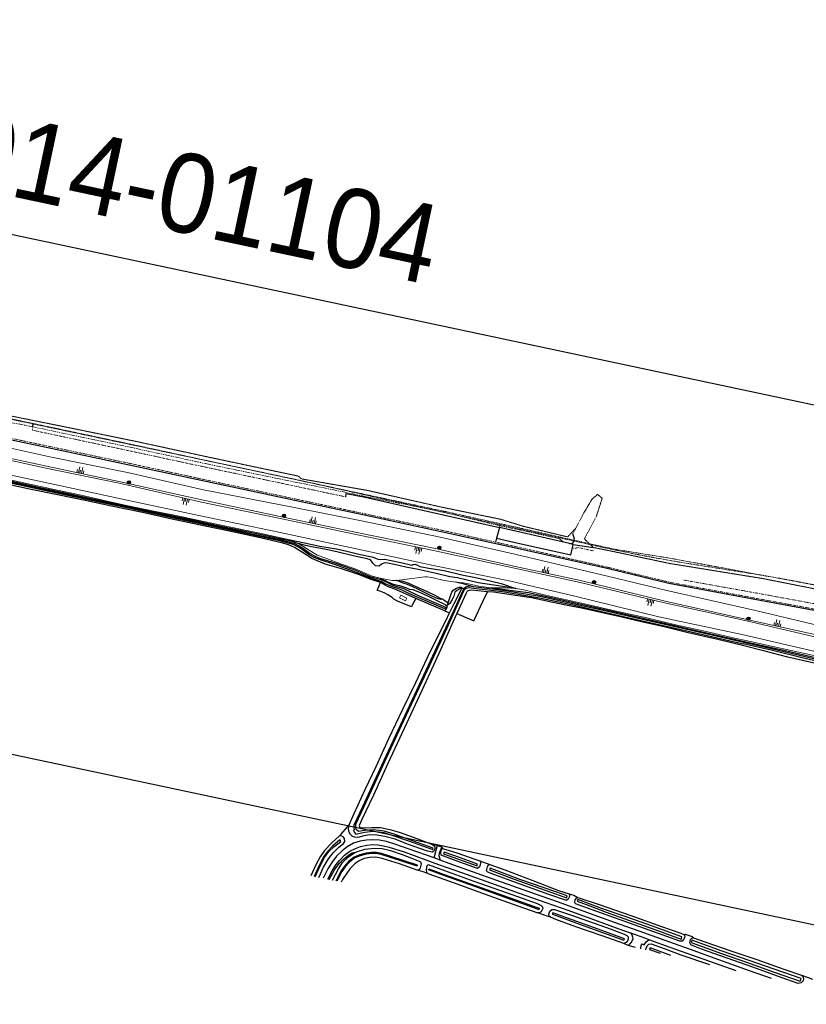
# Model space of a CAD drawing. Header units: metres. Extents: x 63969 to 66809, y 402115 to 403661.
# Tile 5 of 26: x 64942 to 65438, y 403040 to 403661. Entities that reach past the tile are written whole.
import ezdxf
from ezdxf.enums import TextEntityAlignment as Align

# ---------------------------------------------------------------- set-up
doc = ezdxf.new("R2010")
doc.units = ezdxf.units.M
for name, pattern in [('DOT', [0.25, 0, -0.25]), ('HIDDEN', [0.375, 0.25, -0.125]), ('PHANTOM2', [1.25, 0.625, -0.125, 0.125, -0.125, 0.125, -0.125])]:
    doc.linetypes.add(name, pattern=pattern)
doc.layers.get('0').update_dxf_attribs({"linetype": 'CONTINUOUS'})
for name, color, linetype, lineweight in [('BS-BEBOUWING', 253, 'CONTINUOUS', 0), ('BS-DIJKPAAL', 2, 'CONTINUOUS', 25), ('BS-KANT-KREUKELBERM', 35, 'PHANTOM2', 0), ('BS-KRUINLIJN', 253, 'CONTINUOUS', 0), ('BS-PERKOENRIJ', 203, 'DOT', 5), ('BS-RASTER', 253, 'RASTER', 0), ('BS-SYMBOOL-TALUD', 253, 'CONTINUOUS', 0), ('BS-TEENLIJN', 253, 'CONTINUOUS', 0), ('BS-TEENSCHOT-GECONSTRUEERD', 11, 'HIDDEN', 13), ('BS-TEENSCHOT-INGEMETEN', 11, 'HIDDEN', 13), ('BS-TUSSENBERM', 253, 'CONTINUOUS', 0), ('BS-ZANDLIJN', 2, 'HIDDEN', 20), ('TL-3.5mm Tekst', 3, 'CONTINUOUS', 35)]:
    doc.layers.add(name, color=color, linetype=linetype, lineweight=lineweight)
for name, color, linetype in [('BS-BINNENKRUINLIJN-KPN', 253, 'CONTINUOUS'), ('BS-BINNENTEENLIJN-KPN', 253, 'CONTINUOUS'), ('BS-INSTEEK-SLOOT-KPN', 253, 'CONTINUOUS'), ('BS-OVERIG-KPN', 253, 'CONTINUOUS'), ('BS-SCHEIDINGSL-TALUDBEKL-NTZ', 253, 'CONTINUOUS'), ('BS-SCHEIDINGSLIJN-TALUDBEKLEDING', 253, 'CONTINUOUS'), ('BS-STORTSTEENLIJN', 255, 'CONTINUOUS'), ('BS-VLAKAFSLUITING', 253, 'CONTINUOUS'), ('BS-WATERLIJN-KPN', 253, 'CONTINUOUS')]:
    doc.layers.add(name, color=color, linetype=linetype)
doc.layers.add('TO-Viewport', color=152, linetype='CONTINUOUS', plot=False)
doc.styles.add('StagCAD', font='StagCAD.ttf')
doc.linetypes.add('RASTER', pattern='A,3,-2,[200,RASTER,S=0.75,R=0,X=0,Y=0],-2,3', length=10)

# ---------------------------------------------------------------- blocks, each defined once
blk = doc.blocks.new('S03')
at = {"color": 0}
for p, q in [((-2.01, 0), (-2.01, -2.01)), ((-1, 0), (-1, -4.01)), ((0, 0), (0, -2.01)), ((1, 0), (1, -4.01)), ((2.01, 0), (2.01, -2.01))]:
    blk.add_line(p, q, dxfattribs=at)
blk = doc.blocks.new('S04')
at = {"color": 0}
for p, q in [((-2.01, 0), (-2.01, 2.01)), ((-1, 0), (-1, 4.01)), ((0, 0), (0, 2.01)), ((1, 0), (1, 4.01)), ((2.01, 0), (2.01, 2.01))]:
    blk.add_line(p, q, dxfattribs=at)
blk = doc.blocks.new('132')
at = {"layer": 'BS-DIJKPAAL'}
h = blk.add_hatch(color=256, dxfattribs=at)
h.paths.add_polyline_path([(0, 0), (0, 0.1, 0.414214), (-0.1, 0)])
h.paths.add_polyline_path([(0.1, 0), (0, 0), (0, -0.1, 0.414214)])
for p, q in [((-0.1, 0), (0.1, 0)), ((0, -0.1), (0, 0.1))]:
    blk.add_line(p, q, dxfattribs=at)
blk.add_circle((0, 0), 0.1, dxfattribs=at)

msp = doc.modelspace()

# ---------------------------------------------------------------- linework, layer by layer
at = {"layer": 'BS-BEBOUWING'}
msp.add_polyline3d([(65184.9, 403294.45, 0), (65181, 403296.39, 0), (65181.81, 403298.03, 0), (65185.72, 403296.09, 0)], close=True, dxfattribs=at)
at = {"layer": 'BS-BINNENKRUINLIJN-KPN'}
for points in [[(65111.01, 403333.14, 0), (65121.07, 403331.11, 0), (65130.79, 403328.9, 0), (65141.39, 403327.24, 0), (65147.83, 403325.73, 0), (65155.36, 403323.93, 0), (65163.67, 403322.2, 0), (65165.56, 403321.57, 0), (65167.28, 403320.67, 0), (65169.3, 403320.58, 0), (65171.79, 403320.74, 0), (65175.68, 403319.96, 0), (65181.87, 403318.62, 0), (65188.78, 403316.87, 0), (65189.35, 403317.33, 0), (65190.92, 403317.59, 0), (65192.47, 403317.01, 0), (65193.78, 403316.12, 0), (65199.62, 403314.98, 0), (65209.22, 403313.56, 0), (65220.33, 403310.78, 0), (65228.93, 403309.12, 0), (65233.81, 403308.09, 0), (65245.13, 403305.36, 0), (65254.35, 403302.34, 0)], [(65208.34, 403295.44, 0), (65207.19, 403295.34, 0), (65204.26, 403296.18, 0), (65200.62, 403297.9, 0), (65197.21, 403299.5, 0), (65193.07, 403301.63, 0), (65189.51, 403303.25, 0), (65186.1, 403304.7, 0), (65183.45, 403305.65, 0), (65181.5, 403306.42, 0), (65179.25, 403307.25, 0)], [(65220.32, 403302.97, 0), (65219.34, 403302.3, 0), (65217.35, 403301.03, 0), (65215.93, 403299.91, 0), (65215.39, 403297.48, 0), (65214.21, 403295.26, 0), (65212.69, 403292.85, 0), (65211.04, 403291.5, 0)], [(65136.73, 403118.59, 0), (65140.06, 403124.69, 0), (65142.94, 403128.72, 0), (65145.45, 403131.35, 0), (65148.87, 403133.98, 0), (65151.21, 403135.42, 0), (65153.97, 403136.18, 0)]]:
    msp.add_polyline3d(points, dxfattribs=at)
at = {"layer": 'BS-BINNENTEENLIJN-KPN'}
for points in [[(65254.35, 403302.34, 0), (65246.18, 403303.47, 0), (65230.62, 403305.79, 0), (65217.67, 403308.89, 0), (65212.87, 403309.68, 0), (65204.08, 403311.68, 0), (65192.74, 403314.18, 0), (65185.08, 403315.6, 0), (65177.83, 403317.46, 0), (65173.48, 403318.16, 0), (65171.65, 403318.46, 0), (65169.67, 403317.52, 0), (65168.14, 403316.42, 0), (65165.88, 403316.59, 0), (65164.23, 403318.18, 0), (65162.83, 403320.27, 0), (65160.69, 403321.05, 0), (65151.79, 403322.84, 0), (65141.6, 403325.31, 0), (65133.77, 403327.05, 0), (65126.69, 403328.33, 0), (65121.83, 403329.38, 0), (65117.3, 403330.53, 0)], [(65179.25, 403307.25, 0), (65183.1, 403306.87, 0), (65186.29, 403305.86, 0), (65191.24, 403303.55, 0), (65198.03, 403300.46, 0), (65203.4, 403298.12, 0), (65206.72, 403296.2, 0), (65208.34, 403295.44, 0)], [(65227.8, 403303.25, 0), (65222.7, 403304.69, 0), (65216.59, 403306.14, 0)], [(65210.97, 403291.27, 0), (65211.04, 403291.5, 0), (65211.64, 403293.25, 0), (65213.28, 403297.57, 0), (65213.95, 403299.85, 0), (65214.85, 403301.29, 0), (65216.99, 403302.55, 0), (65219.27, 403303.21, 0), (65220.32, 403302.97, 0), (65220.65, 403302.36, 0)]]:
    msp.add_polyline3d(points, dxfattribs=at)
at = {"layer": 'BS-INSTEEK-SLOOT-KPN'}
for points in [[(65073.78, 403338.33, 0), (65058.41, 403341.61, 0), (65036.71, 403346.29, 0), (65018.9, 403350.12, 0), (64999.33, 403354.22, 0), (64982.82, 403357.77, 0), (64965.31, 403361.39, 0), (64947.78, 403364.99, 0), (64929.44, 403369, 0), (64910.78, 403372.98, 0), (64892.83, 403376.8, 0), (64872.92, 403381.08, 0), (64855.04, 403384.92, 0), (64846.61, 403386.62, 0), (64842.32, 403387.26, 0), (64839.19, 403387.49, 0)], [(64883.18, 403381.98, 0), (64894.38, 403379.19, 0), (64915.65, 403374.52, 0), (64936.47, 403369.93, 0), (64954.6, 403365.99, 0), (64972.42, 403362.19, 0), (64987.89, 403358.85, 0), (65002.27, 403355.88, 0), (65017.66, 403352.39, 0), (65035.37, 403348.61, 0), (65050.66, 403345.47, 0), (65061.93, 403343.03, 0), (65074.78, 403340.29, 0)], [(65169.05, 403305.93, 0), (65163.16, 403307.94, 0), (65155.11, 403311.14, 0), (65144.49, 403314.72, 0), (65134.17, 403317.68, 0), (65125.79, 403321.15, 0), (65119.77, 403324.85, 0), (65114.84, 403328.05, 0), (65111.1, 403329.73, 0), (65107.55, 403330.81, 0), (65103.1, 403331.98, 0), (65093.14, 403334.25, 0), (65073.78, 403338.33, 0)], [(65074.78, 403340.29, 0), (65094.99, 403336.04, 0), (65112.51, 403332.27, 0), (65117.3, 403330.53, 0)], [(65168.78, 403308.86, 0), (65174.07, 403306.2, 0), (65177.05, 403304.99, 0), (65181.08, 403304.05, 0), (65185.37, 403302.59, 0), (65187.11, 403301.8, 0), (65189.54, 403301.64, 0), (65195.07, 403299.27, 0), (65199.98, 403297, 0), (65205.36, 403294.17, 0), (65208.49, 403292.87, 0), (65209.94, 403291.99, 0), (65210.97, 403291.27, 0)], [(65191.24, 403295.84, 0), (65179.21, 403301.34, 0), (65173.49, 403303.54, 0), (65169.05, 403305.93, 0)], [(65212.59, 403286.81, 0), (65215.52, 403292.73, 0), (65218.58, 403298.94, 0), (65219.91, 403301.53, 0), (65220.65, 403302.36, 0), (65221.67, 403302.27, 0)], [(65236.43, 403300.22, 0), (65234.53, 403300.38, 0), (65226.5, 403301.21, 0), (65224.95, 403301.05, 0), (65223.78, 403300.47, 0), (65223.03, 403299.31, 0), (65217.1, 403286.38, 0)], [(65397.28, 403266.28, 0), (65381.81, 403270.03, 0), (65363.15, 403274.37, 0), (65347.91, 403277.99, 0), (65334.43, 403281.03, 0), (65321.25, 403284.12, 0), (65306.05, 403287.45, 0), (65294.77, 403289.99, 0), (65289.1, 403291.09, 0), (65277.76, 403293.46, 0), (65264.29, 403296.25, 0), (65254.11, 403297.88, 0), (65240.33, 403299.89, 0), (65236.43, 403300.22, 0)], [(65239.14, 403302.71, 0), (65262.48, 403299.79, 0), (65289.31, 403293.85, 0), (65312.55, 403288.64, 0), (65339.31, 403282.48, 0), (65362.59, 403276.92, 0), (65383.13, 403272.45, 0), (65398.65, 403268.85, 0)], [(65209.61, 403288.07, 0), (65191.24, 403295.84, 0)], [(65210.97, 403291.27, 0), (65210.98, 403290.31, 0), (65209.61, 403288.07, 0)], [(65149.23, 403153.12, 0), (65152.38, 403160.22, 0), (65159.42, 403175.54, 0), (65166.25, 403189.93, 0), (65174.41, 403207.59, 0), (65183.22, 403226.08, 0), (65191.26, 403243.03, 0), (65198.54, 403258.3, 0), (65204.43, 403270.25, 0), (65210.16, 403281.9, 0), (65212.59, 403286.81, 0)], [(65217.1, 403286.38, 0), (65216.59, 403285.28, 0), (65207.12, 403264, 0), (65197.77, 403243.86, 0), (65185.55, 403217.08, 0), (65173.77, 403191.78, 0), (65164.64, 403171.8, 0), (65157.28, 403156.45, 0), (65155.51, 403152.71, 0), (65155.98, 403151.35, 0), (65157.3, 403151.17, 0), (65163.54, 403151.48, 0), (65168.96, 403151.42, 0), (65175.75, 403150.08, 0), (65181.43, 403148.29, 0), (65192.03, 403144.47, 0), (65201.94, 403140.76, 0)], [(65398.65, 403268.85, 0), (65425.24, 403262.93, 0), (65449.75, 403257.32, 0), (65472.33, 403251.95, 0), (65492.71, 403247.61, 0), (65517.62, 403242.04, 0), (65541.27, 403236.68, 0), (65563.04, 403231.74, 0), (65572.43, 403229.6, 0), (65578.64, 403228.56, 0), (65591.57, 403225.91, 0), (65602.96, 403223.57, 0), (65624.55, 403218.67, 0), (65644.04, 403214.15, 0), (65654.93, 403210.94, 0), (65675.23, 403204.8, 0), (65699.41, 403197.62, 0), (65722.56, 403190.6, 0), (65746.65, 403183.63, 0), (65770.1, 403176.78, 0), (65788.91, 403171.33, 0)], [(65568.82, 403227.07, 0), (65555.23, 403230.04, 0), (65537.09, 403234.02, 0), (65514.2, 403239.34, 0), (65490.06, 403244.82, 0), (65470.15, 403249.15, 0), (65449.02, 403253.66, 0), (65425.88, 403258.9, 0), (65411.51, 403262.81, 0), (65397.28, 403266.28, 0)], [(65201.94, 403140.76, 0), (65202.75, 403140.15, 0), (65203.31, 403139.3, 0), (65203.35, 403138.26, 0), (65202.72, 403136.57, 0), (65201.66, 403135.84, 0), (65198.72, 403136.47, 0), (65186.03, 403140.9, 0), (65178.32, 403144.04, 0), (65171.81, 403145.84, 0), (65166.7, 403146.68, 0), (65162.37, 403146.76, 0), (65158.47, 403146.18, 0), (65154.75, 403145.27, 0), (65152.94, 403145.35, 0), (65151.37, 403145.85, 0), (65150.12, 403147.08, 0), (65149.34, 403148.61, 0), (65148.79, 403150.69, 0), (65149.23, 403153.12, 0)], [(65143.24, 403146.15, 0), (65138.28, 403141.81, 0), (65133.82, 403136.89, 0), (65130.97, 403132.88, 0), (65128.28, 403127.94, 0), (65125.11, 403121.06, 0)], [(65130.18, 403119.99, 0), (65133.13, 403126.43, 0), (65136.2, 403131.72, 0), (65139.13, 403135.59, 0), (65142.74, 403139.04, 0), (65145.78, 403141.33, 0), (65146.52, 403142.63, 0), (65146.34, 403144.52, 0), (65145.41, 403145.67, 0), (65144.29, 403146.16, 0), (65143.24, 403146.15, 0)], [(65153.97, 403136.18, 0), (65159.2, 403137.77, 0), (65165.1, 403138.43, 0), (65170.06, 403138.18, 0), (65175.35, 403136.91, 0), (65182.74, 403134.51, 0), (65188.19, 403132.34, 0), (65193.5, 403130.31, 0), (65194.37, 403129.73, 0), (65194.68, 403128.52, 0), (65194.08, 403126.04, 0), (65193.57, 403125.06, 0), (65192.24, 403124.53, 0)], [(65231.59, 403130.43, 0), (65232.12, 403129.59, 0), (65231.97, 403128, 0), (65231.39, 403126.67, 0), (65230.31, 403125.57, 0), (65216.72, 403130.4, 0), (65207.23, 403134.04, 0), (65207.05, 403135.67, 0), (65207.55, 403137.44, 0), (65208.18, 403138.32, 0)], [(65208.18, 403138.32, 0), (65212.32, 403136.91, 0), (65217.17, 403135.43, 0), (65228.46, 403131.54, 0), (65231.59, 403130.43, 0)], [(65138.78, 403118.16, 0), (65142.55, 403125.42, 0), (65145.15, 403129.34, 0), (65148.94, 403132.97, 0), (65151.96, 403134.99, 0), (65153.97, 403136.18, 0)], [(65192.24, 403124.53, 0), (65181.14, 403128.46, 0), (65170.02, 403131.9, 0), (65166.19, 403132.67, 0), (65162.35, 403132.46, 0), (65158.78, 403131.84, 0), (65155.66, 403130.48, 0), (65152.77, 403128.5, 0), (65149.7, 403125.43, 0), (65147.73, 403122.75, 0), (65145.14, 403118.74, 0), (65144.19, 403117.01, 0)], [(65270.62, 403101.96, 0), (65268.03, 403103.34, 0), (65249.08, 403110.02, 0), (65228.21, 403117.44, 0), (65209.66, 403124.17, 0), (65199.4, 403127.83, 0), (65198.49, 403127.5, 0), (65198.03, 403126.54, 0), (65197.8, 403124.5, 0), (65198.13, 403123.2, 0), (65198.81, 403122.44, 0), (65203.21, 403120.93, 0), (65217.92, 403115.7, 0), (65237.46, 403108.64, 0), (65255.62, 403102.06, 0), (65268.36, 403097.57, 0)], [(65275.23, 403109.27, 0), (65257.11, 403115.81, 0), (65240.54, 403121.85, 0), (65236.72, 403123.2, 0), (65235.87, 403124.08, 0), (65236.46, 403126.66, 0), (65237.05, 403127.67, 0), (65238.08, 403128.23, 0)], [(65238.08, 403128.23, 0), (65247.42, 403124.87, 0), (65265.21, 403117.98, 0), (65281.36, 403111.8, 0)], [(65287.97, 403109.61, 0), (65288.19, 403108.56, 0), (65288, 403107.46, 0), (65287.37, 403106.29, 0), (65286.4, 403105.36, 0), (65275.23, 403109.27, 0)], [(65281.36, 403111.8, 0), (65287.97, 403109.61, 0)], [(65360.42, 403083.99, 0), (65360.85, 403083.57, 0), (65361.01, 403082.35, 0), (65360.21, 403080.72, 0), (65359.23, 403079.78, 0), (65357.73, 403079.82, 0), (65341.33, 403085.69, 0), (65320.09, 403093.26, 0), (65302.62, 403099.49, 0), (65292.07, 403103.39, 0), (65291.58, 403104.24, 0), (65291.87, 403105.78, 0), (65292.61, 403106.93, 0), (65293.46, 403107.38, 0)], [(65293.46, 403107.38, 0), (65306.28, 403103.01, 0), (65327.44, 403095.75, 0), (65346.26, 403089.04, 0), (65358.39, 403084.83, 0), (65360.42, 403083.99, 0)], [(65270.62, 403101.96, 0), (65271.12, 403101.4, 0), (65271.37, 403100.48, 0), (65270.81, 403099.13, 0), (65270.23, 403098.27, 0), (65269.7, 403097.77, 0), (65268.36, 403097.57, 0)], [(65276.18, 403094.85, 0), (65275.46, 403095.51, 0), (65275.22, 403096.87, 0), (65275.76, 403098.7, 0), (65277, 403099.73, 0), (65278.88, 403099.83, 0), (65288.93, 403096.39, 0), (65300.13, 403092.31, 0), (65313.95, 403087.53, 0), (65322.67, 403084.12, 0), (65324.37, 403083.31, 0), (65325.23, 403082.45, 0), (65325.18, 403081.12, 0), (65324.73, 403079.88, 0), (65323.95, 403078.91, 0), (65322.57, 403078.39, 0)], [(65322.57, 403078.39, 0), (65308.87, 403083.18, 0), (65292.22, 403088.91, 0), (65279.57, 403093.5, 0), (65276.18, 403094.85, 0)], [(65336.46, 403074.25, 0), (65336.53, 403075.43, 0), (65337.14, 403076.79, 0), (65338.18, 403077.79, 0), (65339.82, 403078.08, 0), (65347.98, 403075.24, 0), (65358.46, 403071.2, 0), (65376.47, 403065.11, 0)], [(65434.61, 403058.24, 0), (65435.29, 403057.65, 0), (65435.87, 403056.48, 0), (65435.51, 403054.78, 0), (65434.24, 403053.47, 0), (65432.46, 403053.17, 0), (65421.76, 403056.84, 0), (65403.78, 403063.34, 0), (65387.58, 403069.11, 0), (65371.52, 403074.74, 0), (65366.12, 403076.87, 0), (65364.65, 403077.4, 0), (65364.1, 403078.68, 0), (65364.55, 403080.79, 0), (65365.42, 403081.72, 0), (65366.35, 403081.89, 0)], [(65366.35, 403081.89, 0), (65374.27, 403079.06, 0), (65390.04, 403073.74, 0), (65406.45, 403068.23, 0), (65423.4, 403062.08, 0), (65434.61, 403058.24, 0)]]:
    msp.add_polyline3d(points, dxfattribs=at)
at = {"layer": 'BS-KANT-KREUKELBERM', "ltscale": 5}
msp.add_lwpolyline([(65288.18, 403330.55), (65284.11, 403331.95), (65281.84, 403333.63), (65258.57, 403338.84), (65244.3, 403341.8), (65205.79, 403351.11), (65159.93, 403360.17), (65117.3, 403368.97), (65060.69, 403380.6), (65013.29, 403390.88), (64949.79, 403404.23), (64912.13, 403411.58), (64865.15, 403421.43), (64836.24, 403427.82)], dxfattribs=at)
at = {"layer": 'BS-KRUINLIJN', "flags": 128}
msp.add_lwpolyline([(65448.22, 403270.5), (65399.78, 403281.79), (65348.15, 403293.18), (65294.97, 403305.95), (65253.63, 403315.14), (65202.4, 403326.12), (65155.63, 403335.86), (65102.82, 403347.05), (65056.28, 403356.73), (65004.16, 403368.6), (64959.16, 403377.84), (64911.95, 403388.17)], dxfattribs=at)
at = {"layer": 'BS-KRUINLIJN'}
for points in [[(65448.56, 403271.87, 0), (65400.05, 403282.7, 0), (65348.63, 403294.23, 0), (65295.11, 403307.28, 0), (65253.05, 403316.38, 0), (65202.77, 403327.6, 0), (65155.21, 403337.31, 0), (65103.69, 403348.13, 0), (65056.36, 403358.1, 0), (65005.05, 403369.45, 0), (64959.57, 403379.23, 0), (64912.69, 403389.39, 0), (64861.37, 403400.2, 0), (64839.99, 403404.79, 0), (64828.42, 403405.96, 0), (64817.56, 403406.92, 0), (64808.27, 403402.71, 0), (64801.34, 403395.48, 0), (64782.05, 403371.99, 0), (64771.73, 403359.99, 0), (64754.62, 403345.03, 0), (64737.79, 403335.12, 0), (64717.52, 403325.28, 0), (64714.44, 403327.01, 0)], [(65448.22, 403270.5, 0), (65399.78, 403281.79, 0), (65348.15, 403293.18, 0), (65294.97, 403305.95, 0), (65253.63, 403315.14, 0), (65202.4, 403326.12, 0), (65155.63, 403335.86, 0), (65102.82, 403347.05, 0), (65056.28, 403356.73, 0), (65004.16, 403368.6, 0), (64959.16, 403377.84, 0), (64911.95, 403388.17, 0)]]:
    msp.add_polyline3d(points, dxfattribs=at)
at = {"layer": 'BS-OVERIG-KPN'}
for points in [[(65191.24, 403295.84, 0), (65190.17, 403293.85, 0), (65188.66, 403290.69, 0), (65179.77, 403294.31, 0), (65177.44, 403295.54, 0), (65176.33, 403296.5, 0), (65173.69, 403298.17, 0), (65171.32, 403299.54, 0), (65169.35, 403300.33, 0), (65168.73, 403300.51, 0), (65167.01, 403300.88, 0), (65169.05, 403305.93, 0)], [(65217.1, 403286.38, 0), (65227.87, 403281.74, 0), (65233.56, 403293.97, 0), (65236.43, 403300.22, 0)], [(65209.61, 403288.07, 0), (65212.59, 403286.81, 0)], [(65143.24, 403146.15, 0), (65144.16, 403147.37, 0), (65148.23, 403151.84, 0), (65149.23, 403153.12, 0)], [(65202.9, 403132.33, 0), (65187.12, 403137.82, 0), (65178.01, 403141.05, 0), (65172.78, 403142.62, 0), (65168.43, 403143.46, 0), (65164.47, 403143.76, 0), (65160.26, 403143.53, 0), (65156.17, 403142.76, 0), (65152.09, 403141.55, 0), (65148.08, 403139.31, 0), (65144.86, 403136.77, 0), (65141.4, 403133.32, 0), (65138.43, 403129.48, 0), (65135.83, 403125.48, 0), (65133.96, 403121.69, 0), (65132.85, 403119.42, 0)], [(65135.74, 403118.8, 0), (65138.55, 403124.2, 0), (65140.92, 403127.95, 0), (65143.26, 403130.72, 0), (65146.44, 403133.96, 0), (65149.8, 403136.58, 0), (65153.21, 403138.31, 0), (65156.52, 403139.53, 0), (65160.44, 403140.38, 0), (65163.97, 403140.74, 0), (65167.3, 403140.54, 0), (65171.05, 403139.89, 0), (65174.47, 403139.02, 0), (65183.89, 403136.03, 0), (65205.72, 403128.17, 0), (65220.15, 403123.03, 0), (65238.42, 403116.53, 0), (65256.44, 403110.12, 0), (65273.22, 403104.16, 0)], [(65201.94, 403140.76, 0), (65203.23, 403140.65, 0), (65204.87, 403140.2, 0)], [(65202.9, 403132.33, 0), (65204.25, 403137.22, 0), (65204.71, 403139.4, 0), (65204.87, 403140.2, 0)], [(65204.87, 403140.2, 0), (65207.73, 403139.29, 0)], [(65207.73, 403139.29, 0), (65206.07, 403135.19, 0), (65205.85, 403133.79, 0), (65206.23, 403132.31, 0), (65206.76, 403130.92, 0)], [(65207.73, 403139.29, 0), (65208.18, 403138.32, 0)], [(65206.76, 403130.92, 0), (65202.9, 403132.33, 0)], [(65275.29, 403106.45, 0), (65259.02, 403112.18, 0), (65242.43, 403118.02, 0), (65227.17, 403123.48, 0), (65212.35, 403128.67, 0), (65206.76, 403130.92, 0)], [(65231.59, 403130.43, 0), (65238.08, 403128.23, 0)], [(65198.81, 403122.44, 0), (65195.29, 403123.68, 0), (65192.24, 403124.53, 0)], [(65287.97, 403109.61, 0), (65290.97, 403108.86, 0), (65293.46, 403107.38, 0)], [(65273.22, 403104.16, 0), (65287.72, 403099.03, 0), (65305.76, 403092.55, 0), (65321.67, 403086.81, 0), (65326.74, 403084.98, 0)], [(65415.59, 403056.18, 0), (65401.84, 403061.09, 0), (65379.36, 403069.14, 0), (65366.92, 403073.6, 0), (65351.53, 403079.15, 0), (65332.09, 403086.03, 0), (65316.64, 403091.6, 0), (65301.49, 403096.96, 0), (65281.28, 403104.32, 0), (65275.29, 403106.45, 0)], [(65276.18, 403094.85, 0), (65273.48, 403095.78, 0), (65268.36, 403097.57, 0)], [(65326.74, 403084.98, 0), (65327.47, 403083.86, 0), (65328.06, 403082.53, 0), (65328.25, 403081.32, 0), (65327.25, 403079.25, 0), (65326.34, 403078.19, 0), (65325.31, 403077.12, 0)], [(65326.74, 403084.98, 0), (65336.23, 403081.57, 0), (65338.77, 403080.66, 0)], [(65360.42, 403083.99, 0), (65361.24, 403084.11, 0), (65365.61, 403082.62, 0), (65366.35, 403081.89, 0)], [(65325.31, 403077.12, 0), (65322.57, 403078.39, 0)], [(65329.89, 403075.74, 0), (65325.31, 403077.12, 0)], [(65333.2, 403074.99, 0), (65333.32, 403076.06, 0), (65333.67, 403077.41, 0), (65334.03, 403078.04, 0), (65335.38, 403077.38, 0), (65335.66, 403078.18, 0), (65336.53, 403079.37, 0), (65337.67, 403080.13, 0), (65338.77, 403080.66, 0)], [(65338.77, 403080.66, 0), (65351.57, 403076.08, 0), (65365.9, 403070.96, 0), (65393.1, 403061.31, 0)], [(65434.61, 403058.24, 0), (65438.76, 403056.91, 0), (65441.44, 403055.77, 0)]]:
    msp.add_polyline3d(points, dxfattribs=at)
at = {"layer": 'BS-PERKOENRIJ'}
for points in [[(64910.9, 403402.33), (64962.64, 403391.36), (65010.94, 403381.14), (65058.85, 403370.77), (65115.09, 403358.79), (65157.77, 403349.65), (65207.69, 403339), (65241.64, 403331.49), (65255.32, 403328.46), (65313.08, 403315.44), (65351.28, 403306.18), (65406.25, 403295.99), (65453.09, 403287.33)], [(64949.79, 403404.23), (64949.48, 403402.11), (65013.07, 403388.58), (65060.23, 403378.45), (65116.69, 403366.5), (65147.09, 403360.03)], [(65290.38, 403336.95), (65292.23, 403340.26), (65296.98, 403349.45)], [(65305.01, 403347.33), (65297.6, 403333.53)], [(65244, 403340.65), (65244.3, 403341.8)], [(65290.13, 403327.8), (65291.98, 403327.65), (65293.78, 403328.02), (65303.84, 403325.89)], [(65360.36, 403307.57), (65408.59, 403298.92), (65453.57, 403290.64), (65503.59, 403278.44), (65551.73, 403266.47), (65572.46, 403261.48), (65573.51, 403265.84), (65573.6, 403266.14), (65602.67, 403258.87), (65650.59, 403247.38), (65699.19, 403234.81), (65746.34, 403222.33), (65795.96, 403209.55), (65842.23, 403197.88), (65854.69, 403194.35)]]:
    msp.add_lwpolyline(points, dxfattribs=at)
at = {"layer": 'BS-RASTER', "flags": 128}
msp.add_lwpolyline([(64747.48, 403346.14), (64729.68, 403334.51), (64717.34, 403328.89), (64714.44, 403327.01), (64712.08, 403323.83), (64714.03, 403314.83), (64717.92, 403307.09), (64723.83, 403299.69), (64733.81, 403293.37), (64738.73, 403297.94), (64754.04, 403316.89), (64761.89, 403326.39), (64774.47, 403341.26), (64789.17, 403358.37), (64797.37, 403367.78), (64804.91, 403376.16), (64811.43, 403383.93), (64813.9, 403386.64), (64815.65, 403387.99), (64817.68, 403388.86), (64820.65, 403389.76), (64824.06, 403390.35), (64827.49, 403390.88), (64830.23, 403391.09), (64834.34, 403391.35), (64837.57, 403391.15), (64839.48, 403390.96), (64850.33, 403389.16), (64866.06, 403385.95), (64883.18, 403381.98), (64896.37, 403379.34), (64911.24, 403376.16), (64926.93, 403372.77), (64944.88, 403368.72), (64962.52, 403364.93), (64980.23, 403361.08), (64996.68, 403357.43), (65007.03, 403355.12), (65016, 403353.21), (65026.07, 403351.12), (65038.13, 403348.62), (65054.64, 403345.09), (65074.77, 403340.9), (65092.72, 403337.13), (65111.01, 403333.14), (65117.3, 403330.53), (65122.35, 403327.37), (65129.18, 403323.35), (65134.54, 403321.45), (65144.56, 403317.55), (65153.05, 403314.66), (65163.71, 403310.09), (65168.78, 403308.86), (65173.13, 403307.98), (65175.29, 403307.44), (65176.61, 403307.37), (65179.12, 403307.3), (65184.27, 403307.91), (65196.95, 403309.51), (65198.45, 403309.52), (65202.27, 403308.89), (65209.16, 403307.24), (65216.59, 403306.14), (65221.27, 403305.81), (65223.56, 403305.41), (65232.17, 403303.56), (65239.14, 403302.71), (65247.89, 403302.58), (65254.35, 403302.34), (65259.5, 403301.35), (65274.02, 403297.93), (65284.36, 403295.46), (65297.61, 403292.48), (65316.82, 403288.12), (65336.97, 403283.64), (65354.26, 403279.54), (65376.32, 403274.61), (65393.36, 403270.6), (65399.35, 403269.37), (65421.31, 403264.52), (65443.29, 403259.7), (65470.8, 403253.38), (65492.38, 403248.16), (65508.8, 403244.79), (65538.21, 403238.19), (65553.36, 403234.64), (65558.51, 403233.5), (65583.34, 403228.14), (65604.02, 403223.78), (65625.79, 403219.02), (65639.28, 403215.87), (65647.34, 403213.53), (65649.91, 403212.76), (65660.01, 403210.09), (65680.2, 403203.86), (65700.68, 403197.83), (65721.35, 403191.46), (65735.12, 403187.69), (65759, 403180.59), (65778.85, 403174.77), (65788.57, 403172.09), (65805.1, 403166.87), (65823.5, 403161.27), (65837.19, 403157.37), (65851.66, 403153.05), (65863.84, 403149.49), (65867.69, 403148.18), (65876.86, 403145.89), (65888.82, 403142.03), (65892.65, 403139.29), (65894.62, 403136.96), (65899.21, 403130.93)], dxfattribs=at)
at = {"layer": 'BS-SCHEIDINGSL-TALUDBEKL-NTZ'}
for points in [[(64949.79, 403404.23, 0), (64950.11, 403406.28, 0)], [(65244.3, 403341.8, 0), (65244.64, 403343.11, 0)], [(65290.65, 403329.98, 0), (65303.2, 403328.13, 0)]]:
    msp.add_polyline3d(points, dxfattribs=at)
at = {"layer": 'BS-SCHEIDINGSLIJN-TALUDBEKLEDING'}
for points in [[(65452.91, 403286.41), (65406.18, 403295.06), (65350.98, 403305.34), (65312.93, 403314.62), (65255.25, 403327.39), (65207.32, 403338.01), (65157.89, 403348.63), (65115.13, 403357.66), (65058.92, 403369.75), (65010.57, 403380.02), (64962.31, 403390.38), (64910.46, 403401.33), (64864.29, 403411.29), (64818.1, 403421.44), (64813.56, 403421.69), (64808.17, 403420.26), (64801.22, 403415.36), (64768.68, 403377.21), (64767.85, 403377.96), (64763.77, 403381.08)], [(65147.09, 403360.03), (65147.31, 403362.24), (65159.28, 403359.83), (65199.4, 403350.73), (65244, 403340.65), (65242.26, 403333.91), (65241.64, 403331.49)], [(65242.26, 403333.91), (65255.87, 403330.9), (65289.06, 403323.42), (65290.13, 403327.8), (65290.65, 403329.98), (65288.18, 403330.55), (65244, 403340.65)]]:
    msp.add_lwpolyline(points, dxfattribs=at)
at = {"layer": 'BS-STORTSTEENLIJN'}
msp.add_polyline3d([(65288.18, 403330.55, 0), (65290.4, 403330.78, 0), (65291.47, 403333.35, 0), (65290.38, 403336.95, 0)], dxfattribs=at)
at = {"layer": 'BS-TEENLIJN'}
msp.add_polyline3d([(64911.29, 403379.02, 0), (64956.79, 403369.38, 0), (65006.26, 403358.51, 0), (65054.56, 403348.26, 0), (65102.81, 403338.18, 0), (65152.81, 403327.54, 0), (65202.19, 403316.67, 0), (65250.29, 403307.1, 0), (65290.79, 403297.56, 0), (65344.67, 403284.28, 0), (65397.93, 403273.01, 0), (65445.8, 403261.8, 0)], dxfattribs=at)
at = {"layer": 'BS-TEENSCHOT-GECONSTRUEERD', "ltscale": 3}
msp.add_lwpolyline([(65456.23, 403302), (65408.99, 403310.74), (65354.42, 403320.86), (65315.82, 403327.13), (65257.94, 403340.17), (65244.64, 403343.11), (65210.24, 403350.73), (65160.28, 403361.39), (65117.6, 403370.52), (65061.37, 403382.5), (65013.45, 403392.87), (64965.13, 403403.1), (64950.11, 403406.28), (64913.41, 403414.06)], dxfattribs=at)
at = {"layer": 'BS-TEENSCHOT-INGEMETEN', "ltscale": 3}
msp.add_line((64814.96, 403434.61), (65113.11, 403371.54), dxfattribs=at)
msp.add_lwpolyline([(65113.11, 403371.54), (65211.06, 403349.82)], dxfattribs=at)
msp.add_lwpolyline([(65211.06, 403349.82), (65307.57, 403328.57, 0.015072), (65366.8, 403317.39), (65401.21, 403311.96)], format="xyb", dxfattribs=at)
msp.add_arc((65245.4, 402324.17), 1000, 76.22349, 81.03591, dxfattribs=at)
at = {"layer": 'BS-TUSSENBERM'}
msp.add_lwpolyline([(65450.53, 403277.63), (65405.6, 403288.3), (65349.56, 403301.01), (65312.28, 403309.96), (65254.68, 403323.63), (65206.74, 403334.54), (65157.17, 403345), (65113.63, 403353.45), (65057.36, 403364.56), (65009.47, 403375.32), (64960.45, 403385.33), (64909.32, 403396.67), (64863.01, 403406.81), (64820, 403416.28), (64814.18, 403417.44), (64809.18, 403416.06), (64803.6, 403411.05), (64773.32, 403374.8), (64762.41, 403358.57), (64747.48, 403346.14)], dxfattribs=at)
at = {"layer": 'BS-VLAKAFSLUITING'}
for points in [[(65179.25, 403307.25, 0), (65179.12, 403307.3, 0)], [(65208.34, 403295.44, 0), (65211.64, 403293.25, 0)]]:
    msp.add_polyline3d(points, dxfattribs=at)
at = {"layer": 'BS-WATERLIJN-KPN'}
for points in [[(65074.16, 403339.09, 0), (65058.34, 403342.42, 0), (65038.49, 403346.64, 0), (65011.02, 403352.64, 0), (64994.51, 403356.1, 0), (64964.65, 403362.4, 0), (64930.8, 403369.79, 0)], [(64930.96, 403370.51, 0), (64964.8, 403363.12, 0), (64994.66, 403356.82, 0), (65011.17, 403353.36, 0), (65038.64, 403347.36, 0), (65058.49, 403343.15, 0), (65074.32, 403339.81, 0)], [(65209.84, 403289.9, 0), (65209.61, 403289.34, 0), (65193.32, 403296.27, 0), (65186.99, 403299.19, 0), (65183.18, 403300.92, 0), (65179.93, 403302.14, 0), (65176.56, 403303.38, 0), (65172.06, 403305.27, 0), (65169.52, 403306.65, 0), (65167.43, 403307.26, 0), (65162.73, 403308.74, 0), (65152.96, 403312.83, 0), (65140.02, 403317.28, 0), (65130.97, 403320.25, 0), (65127.7, 403321.51, 0), (65124.15, 403323.51, 0), (65119.85, 403326.72, 0), (65117.32, 403328.36, 0), (65113.94, 403329.92, 0), (65105.39, 403332.23, 0), (65088.78, 403335.84, 0), (65074.16, 403339.09, 0)], [(65074.32, 403339.81, 0), (65088.94, 403336.59, 0), (65105.65, 403333.07, 0), (65114.33, 403330.9, 0), (65117.82, 403329.24, 0), (65120.41, 403327.51, 0), (65124.72, 403324.39, 0), (65128.12, 403322.41, 0), (65131.26, 403321.18, 0), (65140.35, 403318.33, 0), (65153.3, 403313.78, 0), (65163.01, 403309.67, 0), (65167.73, 403308.36, 0), (65169.94, 403307.73, 0), (65172.63, 403306.42, 0), (65176.91, 403304.32, 0), (65180.25, 403303.25, 0), (65183.79, 403302.33, 0), (65187.6, 403300.36, 0), (65193.8, 403297.32, 0), (65210.06, 403290.41, 0), (65209.84, 403289.9, 0)], [(65202.09, 403137.93, 0), (65202.27, 403138.43, 0), (65187.01, 403143.87, 0), (65177.75, 403147.2, 0), (65171.3, 403149.2, 0), (65164.36, 403149.99, 0), (65158.9, 403149.51, 0), (65155.13, 403148.87, 0), (65153.99, 403150.05, 0), (65153.5, 403150.92, 0), (65153.58, 403153.51, 0), (65158.46, 403164.2, 0), (65170.47, 403190.34, 0), (65183.63, 403218.65, 0), (65198.41, 403250.24, 0), (65211.01, 403277.4, 0), (65221.6, 403300.68, 0), (65222.26, 403301.74, 0), (65223.11, 403302.41, 0), (65225.02, 403302.85, 0), (65227.69, 403302.48, 0), (65246, 403300.27, 0), (65269.37, 403296.45, 0), (65292.17, 403291.44, 0), (65311.16, 403287.19, 0), (65336.02, 403281.46, 0), (65352.06, 403277.84, 0), (65377.75, 403271.99, 0), (65397.85, 403267.28, 0)], [(65221.67, 403302.27, 0), (65220.91, 403301.05, 0), (65214.79, 403287.59, 0)], [(65227.8, 403303.25, 0), (65224.99, 403303.64, 0), (65222.76, 403303.13, 0), (65221.67, 403302.27, 0)], [(65397.95, 403268.12, 0), (65377.93, 403272.75, 0), (65352.23, 403278.6, 0), (65336.2, 403282.22, 0), (65311.33, 403287.95, 0), (65292.33, 403292.2, 0), (65269.52, 403297.22, 0), (65246.11, 403301.05, 0), (65227.8, 403303.25, 0)], [(65214.79, 403287.59, 0), (65210.3, 403277.73, 0), (65197.7, 403250.57, 0), (65182.92, 403218.98, 0), (65169.76, 403190.66, 0), (65157.79, 403164.5, 0), (65152.25, 403153, 0), (65152.21, 403151.09, 0), (65152.55, 403150.2, 0), (65152.06, 403149.06, 0), (65152.72, 403148.3, 0)], [(65486.72, 403039.94, 0), (65490.32, 403047.72, 0), (65498.72, 403065.58, 0), (65507.2, 403084.13, 0), (65517.79, 403107.02, 0), (65528.23, 403129.79, 0), (65540.35, 403155.65, 0), (65550.59, 403177.81, 0), (65560.08, 403198.16, 0), (65572.07, 403224.06, 0), (65573.09, 403226.45, 0), (65573.15, 403227.32, 0), (65572.16, 403227.84, 0), (65569.8, 403228.47, 0), (65555.44, 403231.68, 0), (65538.87, 403235.45, 0), (65506.63, 403242.78, 0), (65486.65, 403247.12, 0), (65465.63, 403251.33, 0), (65436.59, 403258, 0), (65415.4, 403263.32, 0), (65397.85, 403267.28, 0)], [(65788.55, 403170.19, 0), (65768.71, 403176.02, 0), (65750.05, 403181.47, 0), (65734.21, 403186.19, 0), (65721.23, 403190.09, 0), (65707.33, 403194.29, 0), (65690.07, 403199.52, 0), (65670.46, 403205.36, 0), (65653.52, 403210.34, 0), (65639.64, 403214.2, 0), (65623.68, 403217.97, 0), (65604.96, 403221.95, 0), (65588.21, 403225.3, 0), (65577, 403227.86, 0), (65575.14, 403227.96, 0), (65569.78, 403229.25, 0), (65555.59, 403232.6, 0), (65538.93, 403236.22, 0), (65506.83, 403243.77, 0), (65486.77, 403248.03, 0), (65465.73, 403252.18, 0), (65436.85, 403259.08, 0), (65415.52, 403264.18, 0), (65397.95, 403268.12, 0)], [(65152.72, 403148.3, 0), (65153.56, 403147.34, 0), (65158.98, 403148.58, 0), (65164.35, 403149.07, 0), (65171.11, 403148.29, 0), (65177.46, 403146.32, 0), (65186.7, 403143, 0), (65201.96, 403137.56, 0), (65202.09, 403137.93, 0)], [(65143.79, 403143.14, 0), (65143.4, 403143.66, 0), (65138.88, 403139.66, 0), (65135.84, 403136.49, 0), (65133.08, 403132.9, 0), (65130.5, 403127.99, 0), (65127.24, 403120.61, 0)], [(65127.96, 403120.46, 0), (65131.27, 403127.81, 0), (65133.83, 403132.6, 0), (65136.54, 403136.24, 0), (65139.55, 403139.2, 0), (65142.24, 403141.2, 0), (65144.14, 403142.67, 0), (65143.79, 403143.14, 0)], [(65192.37, 403127.53, 0), (65192.46, 403127.79, 0), (65175.65, 403133.22, 0), (65169.73, 403135.14, 0), (65166.29, 403135.66, 0), (65163.42, 403135.71, 0), (65159.99, 403135.29, 0), (65155.92, 403134.29, 0), (65152.52, 403132.86, 0), (65149.04, 403130.21, 0), (65146.26, 403127.12, 0), (65144.16, 403124.07, 0), (65142.51, 403121.09, 0), (65140.87, 403117.71, 0)], [(65192.37, 403127.53, 0), (65192.25, 403127.15, 0), (65175.45, 403132.58, 0), (65169.57, 403134.48, 0), (65166.23, 403134.99, 0), (65163.45, 403135.04, 0), (65160.11, 403134.62, 0), (65156.13, 403133.65, 0), (65152.86, 403132.27, 0), (65149.5, 403129.71, 0), (65146.79, 403126.71, 0), (65144.73, 403123.72, 0), (65143.11, 403120.78, 0), (65141.55, 403117.57, 0)], [(65209.07, 403135.54, 0), (65208.88, 403134.95, 0), (65229.91, 403127.29, 0), (65230.07, 403127.76, 0)], [(65230.07, 403127.76, 0), (65230.2, 403128.25, 0), (65219.47, 403132.39, 0), (65209.2, 403135.94, 0), (65209.07, 403135.54, 0)], [(65279.63, 403110.83, 0), (65256.93, 403118.7, 0), (65238.11, 403125.76, 0), (65237.93, 403125.25, 0)], [(65267.99, 403100.03, 0), (65250.54, 403106.36, 0), (65228.49, 403114.19, 0), (65208.94, 403121.21, 0), (65199.29, 403124.73, 0), (65199.4, 403125.03, 0)], [(65199.4, 403125.03, 0), (65199.55, 403125.44, 0), (65209.19, 403121.92, 0), (65228.75, 403114.9, 0), (65250.79, 403107.07, 0), (65267.86, 403101.02, 0)], [(65237.93, 403125.25, 0), (65237.78, 403124.83, 0), (65253.39, 403118.96, 0), (65279.39, 403109.67, 0)], [(65279.39, 403109.67, 0), (65286.31, 403107.13, 0), (65286.47, 403107.64, 0)], [(65286.47, 403107.64, 0), (65286.69, 403108.34, 0), (65279.63, 403110.83, 0)], [(65267.86, 403101.02, 0), (65269.14, 403100.52, 0), (65269.04, 403100.11, 0)], [(65293.24, 403105.52, 0), (65293.11, 403104.97, 0), (65300.99, 403101.97, 0), (65311.43, 403098.04, 0), (65325.53, 403093.12, 0), (65342.09, 403087.13, 0), (65358.58, 403080.96, 0), (65358.87, 403081.77, 0)], [(65358.87, 403081.77, 0), (65359.13, 403082.56, 0), (65339.99, 403089.39, 0), (65322.72, 403095.47, 0), (65309.03, 403100.09, 0), (65293.39, 403106.13, 0), (65293.24, 403105.52, 0)], [(65269.04, 403100.11, 0), (65268.87, 403099.61, 0), (65267.99, 403100.03, 0)], [(65277.57, 403097.28, 0), (65277.44, 403096.86, 0), (65296.92, 403089.65, 0), (65322.59, 403080.47, 0), (65322.78, 403081.03, 0)], [(65322.78, 403081.03, 0), (65322.88, 403081.35, 0), (65306.37, 403087.3, 0), (65286.96, 403094.23, 0), (65277.7, 403097.69, 0), (65277.57, 403097.28, 0)], [(65365.24, 403079.59, 0), (65365.01, 403078.94, 0), (65384.07, 403071.99, 0), (65399.82, 403066.49, 0), (65417.98, 403059.95, 0), (65433.78, 403054.54, 0), (65434.06, 403055.41, 0)], [(65434.06, 403055.41, 0), (65434.36, 403056.32, 0), (65417.31, 403062.07, 0), (65401.63, 403067.65, 0), (65384.57, 403073.5, 0), (65365.48, 403080.32, 0), (65365.24, 403079.59, 0)], [(65338.95, 403075.07, 0), (65338.74, 403074.57, 0), (65345.36, 403072.21, 0)], [(65352.18, 403070.66, 0), (65339.15, 403075.53, 0), (65338.95, 403075.07, 0)]]:
    msp.add_polyline3d(points, dxfattribs=at)
at = {"layer": 'BS-ZANDLIJN'}
for points in [[(65292.23, 403340.26, 0), (65287.06, 403334.79, 0), (65259.33, 403341.43, 0), (65244.68, 403345.93, 0), (65206.87, 403353.71, 0), (65160.87, 403364.1, 0), (65119.03, 403371.4, 0), (65117.32, 403373.12, 0), (65061.99, 403384.81, 0), (65013.85, 403395.24, 0), (64964.75, 403405.28, 0), (64912.09, 403415.9, 0), (64865.21, 403425.81, 0), (64836.34, 403431.18, 0), (64820.79, 403439.59, 0), (64809.42, 403441.65, 0), (64804.36, 403441.58, 0), (64793.19, 403429.16, 0)], [(65296.98, 403349.45, 0), (65302.47, 403358.66, 0), (65305.95, 403361.6, 0), (65308.85, 403359.18, 0), (65305.01, 403347.33, 0)], [(65297.6, 403333.53, 0), (65303.2, 403328.13, 0)], [(65303.2, 403328.13, 0), (65314.34, 403325.88, 0), (65351.13, 403318.08, 0), (65410.39, 403308.47, 0), (65454.25, 403299.75, 0), (65504.95, 403287.48, 0), (65552.89, 403275.54, 0), (65568.73, 403271.56, 0)]]:
    msp.add_polyline3d(points, dxfattribs=at)
at = {"layer": 'TO-Viewport'}
msp.add_lwpolyline([(66216.98, 403253.29), (64656.02, 403584.99), (64589.41, 403271.53), (65465.68, 403085.33)], dxfattribs=at)

# ---------------------------------------------------------------- block references
at = {"layer": 'BS-DIJKPAAL', "xscale": 10, "yscale": 10, "zscale": 10}
for p in [(65010.48, 403369.16), (65108.24, 403348.11), (65206.2, 403328.04), (65303.76, 403306.19), (65401.08, 403283.23)]:
    msp.add_blockref('132', p, dxfattribs=at)
at = {"layer": 'BS-SYMBOOL-TALUD'}
for name, p, rotation in [('S03', (64979.54, 403374.94), 167.8641752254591), ('S04', (65046.39, 403358.98), 167.171429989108), ('S03', (65126.18, 403343.4), 168.1398641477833), ('S04', (65193.16, 403328.04), 168.235146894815), ('S03', (65272.88, 403312.09), 167.7938398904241), ('S04', (65339.52, 403295.25), 166.4993289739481), ('S03', (65419.05, 403278.46), 167.4136331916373)]:
    msp.add_blockref(name, p, dxfattribs=dict(at, rotation=rotation))

# ---------------------------------------------------------------- texts
at = {"layer": 'TL-3.5mm Tekst', "style": 'StagCAD', "width": 0.96}
msp.add_text('ZLRW-2014-01104 ', height=50, rotation=348.00317, dxfattribs=at).set_placement((64946.3, 403573.08), align=Align.MIDDLE)

doc.saveas('drawing.dxf')
